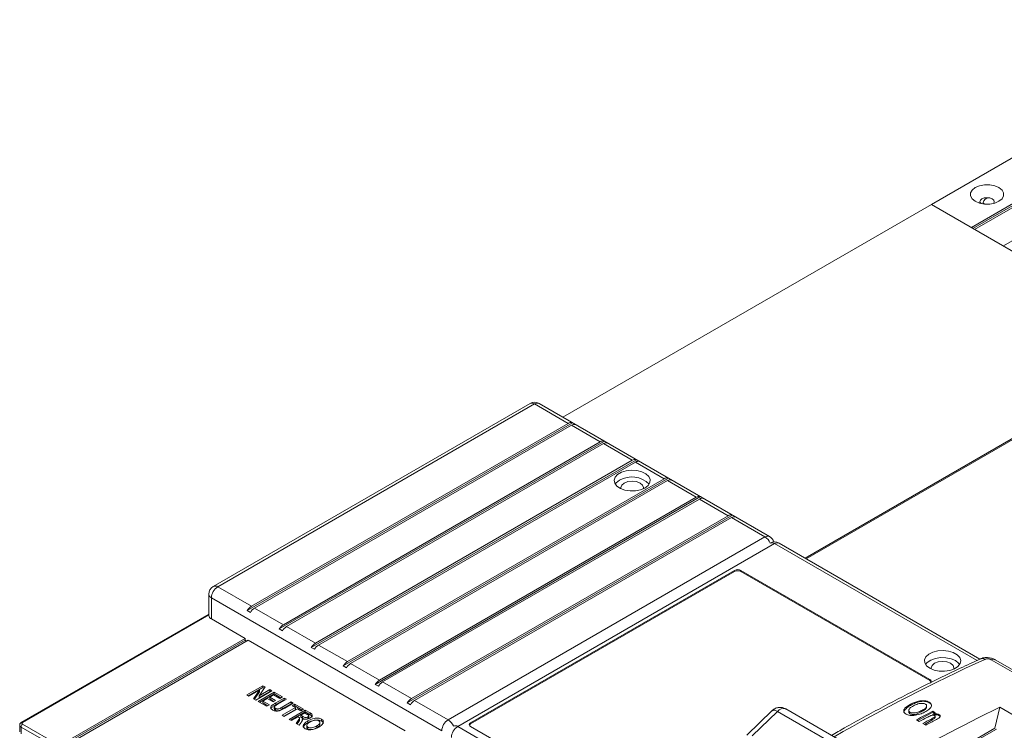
# Model space of a CAD drawing. Header units: millimetres. Extents: x 0 to 1189, y 0 to 841.
# Tile 14 of 16: x 853 to 998, y 197 to 301. Entities that reach past the tile are written whole.
import ezdxf

# ---------------------------------------------------------------- set-up
doc = ezdxf.new("R2010")
doc.units = ezdxf.units.MM

msp = doc.modelspace()

# ---------------------------------------------------------------- linework, layer by layer
at = {"color": 7, "linetype": 'Continuous', "lineweight": 15}
for p, q in [((987.1784, 274.0685), (1034.3188, 301.2821)), ((993.0709, 270.6668), (1040.2114, 297.8804)), ((993.3067, 270.5308), (1040.2114, 297.6083)), ((993.5423, 270.3947), (1040.6828, 297.6083)), ((997.785, 267.9455), (1044.9254, 295.1591)), ((932.8867, 242.7266), (987.1784, 274.0685)), ((987.1784, 274.0685), (1023.0051, 253.3862)), ((993.0709, 270.6668), (987.1784, 274.0685)), ((997.785, 267.9455), (993.5423, 270.3947)), ((1023.0051, 253.2229), (968.7134, 221.881)), ((1014.9912, 248.7599), (968.572, 221.9626)), ((928.0576, 244.7447), (881.3886, 217.8033)), ((928.7242, 244.6787), (882.0552, 217.7373)), ((933.674, 241.8213), (928.7242, 244.6787)), ((963.332, 225.151), (929.3908, 244.7447)), ((886.3813, 214.2477), (934.2976, 241.9091)), ((933.674, 241.8213), (887.0049, 214.8798)), ((887.4763, 214.6077), (934.1454, 241.5492)), ((938.388, 239.0999), (934.1454, 241.5492)), ((934.769, 241.637), (934.2976, 241.9091)), ((891.0954, 211.5263), (939.0116, 239.1878)), ((938.388, 239.0999), (891.719, 212.1585)), ((892.1904, 211.8863), (938.8594, 238.8278)), ((943.1021, 236.3786), (938.8594, 238.8278)), ((939.483, 238.9156), (939.0116, 239.1878)), ((895.8094, 208.8049), (943.7257, 236.4664)), ((944.1971, 236.1943), (943.7257, 236.4664)), ((943.1021, 236.3786), (896.433, 209.4371)), ((896.9044, 209.165), (943.5735, 236.1065)), ((947.8161, 233.6572), (943.5735, 236.1065)), ((900.5234, 206.0836), (948.4397, 233.745)), ((947.8161, 233.6572), (901.1471, 206.7158)), ((948.9111, 233.4729), (948.4397, 233.745)), ((901.6185, 206.4436), (948.2875, 233.3851)), ((952.5301, 230.9359), (948.2875, 233.3851)), ((905.2375, 203.3622), (953.1538, 231.0237)), ((952.5301, 230.9359), (905.8611, 203.9944)), ((906.3325, 203.7223), (953.0016, 230.6637)), ((957.2442, 228.2145), (953.0016, 230.6637)), ((953.6252, 230.7516), (953.1538, 231.0237)), ((909.9515, 200.6409), (957.8678, 228.3023)), ((957.2442, 228.2145), (910.5751, 201.273)), ((911.0465, 201.0009), (957.7156, 227.9424)), ((962.6653, 225.0849), (957.7156, 227.9424)), ((958.3392, 228.0302), (957.8678, 228.3023)), ((915.9963, 198.1435), (962.6653, 225.0849)), ((964.0796, 224.1052), (917.4105, 197.1638)), ((993.9007, 206.8898), (964.0796, 224.1052)), ((994.3345, 207.0903), (964.7462, 224.1712)), ((919.2961, 197.708), (958.187, 220.1593)), ((919.2961, 197.5447), (958.187, 219.9959)), ((958.187, 219.9959), (958.187, 220.1593)), ((959.1298, 220.1593), (986.9427, 204.1032)), ((959.1298, 220.1593), (959.1298, 219.9959)), ((959.1298, 219.9959), (986.9427, 203.9399)), ((882.0552, 217.7373), (887.0049, 214.8798)), ((880.7218, 216.6485), (880.7218, 213.5457)), ((915.0535, 196.5105), (881.1124, 216.1043)), ((881.1124, 216.1043), (881.1124, 213.0014)), ((880.7218, 213.7051), (853.1328, 197.7783)), ((880.7218, 213.5924), (853.2995, 197.7618)), ((886.3813, 214.2477), (886.8527, 213.9755)), ((887.4763, 214.6077), (891.719, 212.1585)), ((881.1124, 213.0014), (886.0621, 210.144)), ((892.1904, 211.8863), (896.433, 209.4371)), ((891.0954, 211.5263), (891.5668, 211.2542)), ((886.0621, 209.8718), (858.4849, 193.9519)), ((886.0621, 210.144), (858.7206, 194.3601)), ((886.5335, 209.8719), (859.192, 194.088)), ((886.0621, 210.144), (886.0621, 209.8718)), ((886.0621, 209.8718), (886.2978, 209.7358)), ((886.5335, 209.8719), (909.6323, 196.5372)), ((896.9044, 209.165), (901.1471, 206.7158)), ((895.8094, 208.8049), (896.2808, 208.5328)), ((900.5234, 206.0836), (900.9949, 205.8114)), ((901.6185, 206.4436), (905.8611, 203.9944)), ((1029.4713, 187.6698), (996.0015, 206.9915)), ((1030.0357, 187.6833), (996.566, 207.0049)), ((886.3437, 201.8173), (888.7008, 203.178)), ((888.7008, 203.178), (889.0207, 202.9933)), ((888.7008, 202.9058), (888.7008, 203.178)), ((905.2375, 203.3622), (905.7089, 203.0901)), ((906.3325, 203.7223), (910.5751, 201.273)), ((986.9427, 203.9399), (986.9427, 204.1032)), ((886.6498, 201.6406), (886.3437, 201.8173)), ((886.5795, 201.6812), (888.7008, 202.9058)), ((888.1871, 202.528), (886.6498, 201.6406)), ((887.3285, 201.2488), (888.1871, 202.528)), ((887.4602, 201.1728), (888.1871, 202.2559)), ((890.017, 202.4182), (887.66, 201.0575)), ((887.9967, 200.8631), (890.3537, 202.2238)), ((889.0207, 202.9933), (888.1368, 201.6862)), ((888.1368, 201.6862), (889.7109, 202.5949)), ((888.1368, 201.414), (889.7109, 202.3227)), ((888.1368, 201.414), (888.1368, 201.6862)), ((888.1871, 202.2559), (888.1871, 202.528)), ((888.2324, 200.727), (890.3537, 201.9516)), ((888.7008, 202.9058), (888.8884, 202.7975)), ((889.7109, 202.5949), (890.017, 202.4182)), ((889.7109, 202.3227), (889.7109, 202.5949)), ((889.7109, 202.3227), (889.7813, 202.2821)), ((890.2619, 201.8173), (889.7109, 201.4993)), ((891.1802, 201.2872), (890.2619, 201.8173)), ((890.3537, 202.2238), (891.5782, 201.5169)), ((890.3537, 201.9516), (890.3537, 202.2238)), ((890.3537, 201.9516), (891.3424, 201.3808)), ((887.66, 201.0575), (887.3285, 201.2488)), ((889.2517, 200.1386), (887.9967, 200.8631)), ((889.3436, 201.2872), (888.7008, 200.9161)), ((888.7008, 200.9161), (889.6497, 200.3683)), ((888.7008, 200.6439), (888.7008, 200.9161)), ((888.7008, 200.6439), (889.4139, 200.2322)), ((889.6497, 200.3683), (889.2517, 200.1386)), ((890.2007, 200.7924), (889.3436, 201.2872)), ((889.7109, 201.4993), (890.568, 201.0045)), ((889.7109, 201.2271), (889.7109, 201.4993)), ((889.7109, 201.2271), (890.3323, 200.8684)), ((890.568, 201.0045), (890.2007, 200.7924)), ((890.6015, 200.635), (891.8537, 201.3579)), ((890.6015, 200.3628), (891.8537, 201.0857)), ((890.6015, 200.3628), (890.6015, 200.635)), ((892.1598, 201.1812), (890.8837, 200.4445)), ((891.5782, 201.5169), (891.1802, 201.2872)), ((891.5605, 200.0223), (892.8638, 200.7747)), ((891.5605, 199.7502), (892.8638, 200.5026)), ((891.8537, 201.3579), (892.1598, 201.1812)), ((891.8537, 201.0857), (891.8537, 201.3579)), ((891.8537, 201.0857), (891.924, 201.0451)), ((893.1699, 200.598), (891.9369, 199.8862)), ((892.8638, 200.7747), (893.1699, 200.598)), ((892.8638, 200.5026), (892.8638, 200.7747)), ((892.8638, 200.5026), (892.9342, 200.4619)), ((893.0169, 200.2269), (893.4148, 200.4567)), ((893.5066, 199.9442), (893.0169, 200.2269)), ((893.2526, 200.0908), (893.4148, 200.1845)), ((893.4148, 200.4567), (894.7004, 199.7145)), ((893.4148, 200.1845), (893.4148, 200.4567)), ((893.4148, 200.1845), (894.4647, 199.5784)), ((909.9515, 200.6409), (910.4229, 200.3687)), ((911.0465, 201.0009), (915.9963, 198.1435)), ((984.1049, 200.2755), (984.1049, 200.4529)), ((986.4808, 200.0821), (986.4808, 200.198)), ((986.8463, 200.6706), (986.8463, 200.741)), ((890.3818, 200.0156), (890.3818, 199.7434)), ((890.534, 199.5502), (890.534, 199.8224)), ((891.5475, 198.8132), (893.5066, 199.9442)), ((891.8537, 198.6365), (891.5475, 198.8132)), ((891.5605, 199.7502), (891.5605, 200.0223)), ((891.7833, 198.6771), (893.5066, 199.672)), ((893.8127, 199.7675), (891.8537, 198.6365)), ((892.5883, 198.2124), (894.9453, 199.5731)), ((892.8241, 198.0763), (894.9453, 199.3009)), ((893.5066, 199.672), (893.5066, 199.9442)), ((894.3025, 199.4847), (893.8127, 199.7675)), ((894.8535, 199.1667), (894.2719, 198.8309)), ((894.2719, 198.8309), (894.5412, 198.6755)), ((894.2719, 198.5587), (894.2719, 198.8309)), ((894.7004, 199.7145), (894.3025, 199.4847)), ((895.1376, 199.0027), (894.8535, 199.1667)), ((894.9453, 199.5731), (895.6455, 199.1689)), ((894.9453, 199.3009), (894.9453, 199.5731)), ((894.9453, 199.3009), (895.6455, 198.8967)), ((895.4461, 198.4723), (895.4461, 198.7445)), ((895.6455, 198.8967), (895.6455, 199.1689)), ((963.7368, 199.5085), (959.9917, 195.8985)), ((960.7742, 195.773), (964.5193, 199.383)), ((964.5193, 199.383), (980.4528, 190.1848)), ((981.6602, 190.5538), (965.7267, 199.752)), ((983.14, 199.3683), (983.14, 199.6147)), ((983.8415, 199.5334), (983.8415, 199.3022)), ((984.0205, 199.0362), (984.0205, 199.2748)), ((985.2026, 198.0246), (987.3734, 199.2777)), ((985.7668, 199.3547), (985.7668, 199.5302)), ((987.3734, 199.409), (987.7591, 199.1863)), ((987.3734, 199.2777), (987.3734, 199.409)), ((987.3734, 199.2777), (987.639, 199.1244)), ((987.4075, 198.8521), (987.4075, 199.0048)), ((988.2894, 198.7984), (988.2894, 198.927)), ((997.2664, 199.9972), (996.5365, 196.9055)), ((997.2664, 199.9972), (1016.2169, 189.0574)), ((852.8685, 197.3536), (852.8685, 196.3737)), ((853.2995, 197.4897), (858.7206, 194.3601)), ((892.8944, 198.0357), (892.5883, 198.2124)), ((893.874, 198.6012), (892.8944, 198.0357)), ((893.6114, 197.6218), (893.8998, 198.044)), ((894.0576, 197.3642), (893.6114, 197.6218)), ((893.7447, 197.5448), (893.8998, 197.7718)), ((893.9414, 198.5623), (893.874, 198.6012)), ((893.8998, 197.7718), (893.8998, 198.044)), ((894.3192, 197.7461), (894.0576, 197.3642)), ((894.0925, 198.1281), (894.0925, 198.4003)), ((894.2719, 198.5587), (894.5412, 198.4033)), ((894.5182, 198.0256), (894.5182, 198.2977)), ((894.5412, 198.4033), (894.5412, 198.6755)), ((894.6426, 197.0525), (894.6426, 197.3247)), ((895.1532, 197.2975), (895.1532, 197.0254)), ((895.1584, 198.2482), (895.3036, 198.3061)), ((895.3036, 198.3061), (895.3036, 198.5783)), ((895.3136, 197.7111), (895.3136, 197.9832)), ((897.107, 197.4892), (897.107, 197.7614)), ((897.333, 197.9579), (897.333, 198.2301)), ((919.2961, 197.708), (919.2961, 197.5447)), ((985.402, 197.9095), (984.9735, 198.1569)), ((986.3448, 197.3652), (985.9163, 197.6126)), ((986.1455, 197.4803), (987.143, 198.0562)), ((987.143, 198.0562), (987.143, 198.2565)), ((987.7285, 198.5222), (987.7285, 198.6826)), ((853.0638, 197.0814), (853.0638, 196.1016)), ((858.4849, 193.9519), (853.0638, 197.0814)), ((895.315, 196.7902), (895.315, 197.0624)), ((896.6232, 196.9827), (896.6232, 197.2549)), ((917.4105, 197.1638), (947.7719, 179.6365)), ((947.109, 181.1077), (919.2961, 197.1638)), ((996.5365, 196.9055), (982.7443, 188.9435)), ((994.2731, 195.3267), (996.7722, 196.7695))]:
    msp.add_line(p, q, dxfattribs=at)
at = {"color": 7, "linetype": 'Continuous', "lineweight": 15, "flags": 128}
for points in [[(997.1286, 274.5291), (996.5029, 274.2667), (995.7675, 274.1288), (994.9942, 274.1288), (994.2587, 274.2667), (993.6331, 274.5291), (993.1785, 274.8903), (992.9395, 275.3149), (992.9395, 275.7613), (993.1785, 276.1859), (993.6331, 276.547), (994.2587, 276.8094), (994.9942, 276.9474), (995.7675, 276.9474), (996.5029, 276.8094), (997.1286, 276.547), (997.5831, 276.1859), (997.8221, 275.7613), (997.8221, 275.3149), (997.5831, 274.8903), (997.1286, 274.5291)], [(996.3794, 274.2328), (996.4475, 274.4494), (996.3663, 274.685), (996.1351, 274.8848), (995.789, 275.0183), (995.3808, 275.0651), (994.9726, 275.0183), (994.6266, 274.8848), (994.3953, 274.685), (994.3141, 274.4494), (994.3823, 274.2328)], [(994.5257, 274.1993), (994.3224, 274.3968), (994.3171, 274.4035)], [(944.9877, 232.2965), (945.4597, 232.6658), (945.7222, 233.0989), (945.752, 233.5575), (945.5462, 234.0007), (945.1233, 234.3892), (944.5208, 234.6886), (943.7922, 234.8721), (943.0023, 234.9234), (942.2213, 234.8381), (941.5185, 234.6237), (940.9565, 234.2992), (940.585, 233.8935), (940.4372, 233.4427), (940.5263, 232.9867), (940.8441, 232.5661), (941.3626, 232.2182), (942.0357, 231.9741), (942.8035, 231.8553), (943.5978, 231.8725), (944.3481, 232.0241), (944.9877, 232.2965)], [(941.2164, 233.4393), (940.7444, 233.0701), (940.5904, 232.8679)], [(941.4651, 232.1698), (941.4354, 232.3508), (941.5623, 232.719), (941.9235, 233.0311)], [(941.9235, 233.0311), (942.4643, 233.2397), (943.1021, 233.313), (943.7399, 233.2397), (944.2806, 233.0311), (944.6419, 232.719), (944.7687, 232.3508), (944.739, 232.1698)], [(986.9427, 205.736), (987.5822, 205.4636), (988.3325, 205.312), (989.1269, 205.2948), (989.8947, 205.4136), (990.5677, 205.6577), (991.0862, 206.0056), (991.4041, 206.4262), (991.4931, 206.8821), (991.3453, 207.333), (990.9739, 207.7387), (990.4118, 208.0632), (989.709, 208.2776), (988.928, 208.3629), (988.1381, 208.3116), (987.4095, 208.1281), (986.807, 207.8287), (986.3841, 207.4402), (986.1784, 206.9969), (986.2081, 206.5384), (986.4707, 206.1053), (986.9427, 205.736)], [(990.7139, 206.8788), (990.0743, 207.1513), (989.3241, 207.3029), (988.5297, 207.3201), (987.7619, 207.2013), (987.0889, 206.9571), (986.5704, 206.6093), (986.3166, 206.3074)], [(987.1914, 205.6093), (987.1616, 205.7903), (987.2885, 206.1585), (987.6498, 206.4706), (988.1905, 206.6792), (988.8283, 206.7524), (989.4661, 206.6792), (990.0068, 206.4706)], [(990.0068, 206.4706), (990.3681, 206.1585), (990.495, 205.7903), (990.4652, 205.6093)], [(991.34, 206.3074), (991.1859, 206.5096), (990.7139, 206.8788)], [(963.7368, 199.5085), (963.7956, 199.5494), (963.9276, 199.5799), (964.0968, 199.5616), (964.2966, 199.4951), (964.5193, 199.383)]]:
    msp.add_lwpolyline(points, dxfattribs=at)
at = {"color": 7, "linetype": 'Continuous', "lineweight": 15}
for centre, radius, start, end in [((995.6875, 274.1447), 0.9078, 94.419145, 167.340759), ((928.7242, 243.59), 1.3333, 60.002688, 119.997312), ((928.3337, 244.1336), 0.6706, 54.382487, 114.307051), ((929.1148, 244.1336), 0.6706, 65.692535, 125.617608), ((934.073, 241.2458), 0.7003, 71.294667, 124.737248), ((934.5444, 240.9737), 0.7003, 71.294667, 124.737248), ((938.787, 238.5245), 0.7003, 71.294667, 124.737248), ((939.2584, 238.2523), 0.7003, 71.294667, 124.737248), ((943.5011, 235.8031), 0.7003, 71.294667, 124.737248), ((943.9725, 235.531), 0.7003, 71.294667, 124.737248), ((943.0433, 230.2926), 3.6386, 45.054582, 120.138032), ((948.2151, 233.0818), 0.7003, 71.294667, 124.737248), ((948.6865, 232.8096), 0.7003, 71.294667, 124.737248), ((952.9292, 230.3604), 0.7003, 71.294667, 124.737248), ((953.4006, 230.0883), 0.7003, 71.294667, 124.737248), ((957.6432, 227.639), 0.7003, 71.294667, 124.737248), ((958.1146, 227.3669), 0.7003, 71.294667, 124.737248), ((963.0559, 224.5398), 0.6706, 65.692535, 125.617608), ((961.5984, 223.3972), 1.9967, 23.165715, 57.699714), ((962.6653, 223.9962), 1.3333, 15.109699, 60.002688), ((964.0796, 223.0165), 1.3333, 60.002688, 119.997312), ((963.689, 223.5601), 0.6706, 54.382204, 114.307367), ((964.4701, 223.5601), 0.6706, 65.692405, 125.617737), ((958.6584, 219.2494), 1.0247, 62.610226, 117.389774), ((958.6584, 219.0861), 1.0247, 62.610226, 117.389774), ((882.0552, 216.6485), 1.3333, 119.997312, 180), ((883.1594, 216.0111), 2.0491, 122.606021, 177.393917), ((881.6646, 217.1921), 0.6706, 54.382487, 114.307051), ((881.3891, 216.7151), 0.6706, 185.696153, 245.62325), ((887.9963, 213.2782), 1.8836, 121.75755, 149.024907), ((881.3809, 213.6063), 0.6618, 185.256721, 246.062682), ((888.4677, 213.0061), 1.8836, 121.75755, 149.024907), ((892.7104, 210.5569), 1.8836, 121.75755, 149.024907), ((893.1818, 210.2847), 1.8836, 121.75755, 149.024907), ((897.4244, 207.8355), 1.8836, 121.75755, 149.024907), ((897.8958, 207.5634), 1.8836, 121.75755, 149.024907), ((902.1385, 205.1141), 1.8836, 121.75755, 149.024907), ((902.6099, 204.842), 1.8836, 121.75755, 149.024907), ((1104.9579, -34.1751), 265.0802, 114.493887, 119.89224), ((994.6608, 206.4652), 0.7056, 55.86897, 111.252795), ((996.2966, 206.4587), 0.609, 63.749163, 118.978042), ((906.8525, 202.3928), 1.8836, 121.75755, 149.024907), ((907.3239, 202.1206), 1.8836, 121.75755, 149.024907), ((986.8394, 203.8311), 0.2911, 290.783979, 69.216021), ((986.7648, 203.5914), 0.3913, 23.821282, 62.964859), ((911.5665, 199.6714), 1.8836, 121.75755, 149.024907), ((912.038, 199.3993), 1.8836, 121.75755, 149.024907), ((965.3801, 198.7261), 1.0829, 71.331192, 142.650203), ((1115.4217, -43.712), 270.841, 115.865065, 119.858511), ((1110.0377, -38.6287), 267.7844, 117.262724, 117.841894), ((1109.1531, -36.3955), 265.0195, 117.261808, 117.34734), ((853.2027, 197.3874), 0.336, 186.098423, 245.589977), ((853.5755, 197.0581), 0.5123, 122.605924, 177.394508), ((853.2018, 197.6255), 0.1677, 54.382833, 114.301559), ((853.3511, 197.6257), 0.1455, 110.784649, 249.216633), ((917.1005, 196.4173), 2.0491, 122.606021, 177.393917), ((914.9293, 196.4557), 1.9967, 23.165715, 57.699714), ((917.0199, 196.6186), 0.6706, 54.382204, 114.307367), ((919.3994, 197.4359), 0.2911, 110.784721, 249.216758), ((919.4739, 197.1962), 0.3912, 117.0339, 156.180971), ((1111.0382, -39.9656), 269.0149, 117.579298, 117.841231), ((1111.4824, -40.1292), 268.8643, 117.546055, 117.841294), ((1111.8092, -40.1831), 268.6457, 117.483911, 117.841385), ((918.5147, 195.4376), 2.0491, 122.605994, 177.393929)]:
    msp.add_arc(centre, radius, start, end, dxfattribs=at)
for points, knots in [([(994.9679, 274.1588), (994.9637, 274.161), (994.8672, 274.2137), (994.813, 274.3175), (994.7988, 274.3346), (994.8028, 274.3431), (994.8036, 274.3446)], [0, 0, 0, 0, 0.01960187, 0.45135992, 0.90063793, 1, 1, 1, 1]), ([(994.4054, 207.123), (993.4119, 206.6671), (990.5318, 205.3454), (985.7548, 203.0231), (980.0746, 200.0851), (975.647, 197.6934), (973.1144, 196.2246), (972.4772, 195.855)], [0, 0, 0, 0, 0.13632073, 0.39519991, 0.65408365, 0.91296845, 1, 1, 1, 1]), ([(996.5601, 206.9952), (996.5209, 207.0215), (996.3305, 207.1493), (995.8982, 207.2762), (995.2694, 207.3388), (994.7439, 207.2807), (994.4788, 207.141), (994.4139, 207.1067)], [0, 0, 0, 0, 0.06441265, 0.31304096, 0.59076024, 0.89975512, 1, 1, 1, 1]), ([(996.0015, 206.9915), (995.9436, 207.0196), (995.8276, 207.0759), (995.6059, 207.1206), (995.3801, 207.1282), (995.1895, 207.101), (995.0948, 207.0642), (995.0567, 207.0493)], [0, 0, 0, 0, 0.21269464, 0.42556438, 0.63930327, 0.85450861, 1, 1, 1, 1]), ([(890.1442, 199.588), (890.0833, 199.6264), (889.9617, 199.7029), (889.8422, 199.8466), (889.8329, 200.0056), (889.9372, 200.2071), (890.2268, 200.4123), (890.4764, 200.5607), (890.6015, 200.635)], [0, 0, 0, 0, 0.12514572, 0.24991441, 0.37462099, 0.49954212, 0.74936377, 1, 1, 1, 1]), ([(889.9044, 199.8466), (889.9098, 199.8583), (889.9619, 199.9703), (890.2346, 200.1386), (890.4791, 200.288), (890.6015, 200.3628)], [0, 0, 0, 0, 0.05494519, 0.52670348, 1, 1, 1, 1]), ([(890.5096, 200.2131), (890.4716, 200.179), (890.3957, 200.111), (890.369, 199.9956), (890.425, 199.8943), (890.4977, 199.8464), (890.534, 199.8224)], [0, 0, 0, 0, 0.28042998, 0.55966667, 0.77964081, 1, 1, 1, 1]), ([(890.8837, 200.4445), (890.811, 200.4028), (890.6813, 200.3284), (890.5621, 200.2483), (890.5096, 200.2131)], [0, 0, 0, 0, 0.5600872, 1, 1, 1, 1]), ([(983.14, 199.6147), (983.1828, 199.6969), (983.2684, 199.8613), (983.5797, 200.1534), (983.8953, 200.3334), (984.1049, 200.4529)], [0, 0, 0, 0, 0.25144213, 0.50295797, 1, 1, 1, 1]), ([(983.14, 199.3683), (983.2617, 199.5585), (983.4796, 199.8991), (983.9134, 200.1603), (984.1049, 200.2755)], [0, 0, 0, 0, 0.55867083, 1, 1, 1, 1]), ([(984.5555, 200.217), (984.4399, 200.1535), (984.162, 200.001), (983.897, 199.7679), (983.8294, 199.5436), (983.8588, 199.3931), (983.9677, 199.3135), (984.0205, 199.2748)], [0, 0, 0, 0, 0.25245077, 0.60689116, 0.73972718, 0.87368549, 1, 1, 1, 1]), ([(984.1049, 200.4529), (984.4781, 200.625), (985.0228, 200.8762), (985.8652, 200.9814), (986.3583, 200.9364), (986.6559, 200.8438), (986.799, 200.7665), (986.8463, 200.741)], [0, 0, 0, 0, 0.47247711, 0.68938062, 0.81354365, 0.93833591, 1, 1, 1, 1]), ([(984.1049, 200.2755), (984.2965, 200.3799), (984.6792, 200.5886), (985.3633, 200.8177), (986.027, 200.9048), (986.5456, 200.8197), (986.746, 200.7203), (986.8463, 200.6706)], [0, 0, 0, 0, 0.25089536, 0.50126314, 0.75001311, 0.87493269, 1, 1, 1, 1]), ([(986.2918, 200.4544), (986.2323, 200.483), (986.113, 200.5404), (985.8578, 200.58), (985.5323, 200.5695), (985.0579, 200.4608), (984.7533, 200.313), (984.5555, 200.217)], [0, 0, 0, 0, 0.11372018, 0.22817567, 0.37870698, 0.5964682, 1, 1, 1, 1]), ([(985.7668, 199.5302), (985.8817, 199.5932), (986.1309, 199.7298), (986.3899, 199.9355), (986.4856, 200.1329), (986.4826, 200.2715), (986.406, 200.3802), (986.3256, 200.4324), (986.2918, 200.4544)], [0, 0, 0, 0, 0.25194029, 0.54668457, 0.69339043, 0.81775029, 0.92339801, 1, 1, 1, 1]), ([(986.8463, 200.741), (986.9342, 200.6807), (987.111, 200.5596), (987.2121, 200.3108), (987.1455, 200.0046), (986.8128, 199.6311), (986.412, 199.4053), (986.182, 199.2758)], [0, 0, 0, 0, 0.13084169, 0.26285381, 0.43191594, 0.67412913, 1, 1, 1, 1]), ([(986.8463, 200.6706), (986.9277, 200.6129), (987.0906, 200.4976), (987.202, 200.3198), (987.1679, 200.2188), (987.1587, 200.1917)], [0, 0, 0, 0, 0.4223379, 0.84441918, 1, 1, 1, 1]), ([(891.9369, 199.8862), (891.8089, 199.8148), (891.5533, 199.672), (891.2137, 199.499), (890.8726, 199.4287), (890.6004, 199.4283), (890.3441, 199.4844), (890.2109, 199.5534), (890.1442, 199.588)], [0, 0, 0, 0, 0.25058676, 0.50066669, 0.62547164, 0.7502551, 0.87498825, 1, 1, 1, 1]), ([(890.3902, 199.743), (890.3876, 199.7339), (890.376, 199.6935), (890.4285, 199.6219), (890.4988, 199.5741), (890.534, 199.5502)], [0, 0, 0, 0, 0.12653315, 0.56288467, 1, 1, 1, 1]), ([(890.534, 199.8224), (890.573, 199.8025), (890.6508, 199.7627), (890.802, 199.7334), (890.9606, 199.7403), (891.2401, 199.8235), (891.4181, 199.9339), (891.5605, 200.0223)], [0, 0, 0, 0, 0.125037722, 0.249704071, 0.374352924, 0.499315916, 1, 1, 1, 1]), ([(890.534, 199.5502), (890.573, 199.5303), (890.6508, 199.4905), (890.802, 199.4613), (890.9606, 199.4681), (891.2401, 199.5513), (891.4181, 199.6618), (891.5605, 199.7502)], [0, 0, 0, 0, 0.125037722, 0.249704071, 0.374352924, 0.499315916, 1, 1, 1, 1]), ([(895.4155, 198.8223), (895.3672, 198.8578), (895.2808, 198.9212), (895.1814, 198.9777), (895.1376, 199.0027)], [0, 0, 0, 0, 0.55951485, 1, 1, 1, 1]), ([(895.3036, 198.5783), (895.3333, 198.5969), (895.3927, 198.6342), (895.4425, 198.6998), (895.4515, 198.7661), (895.4275, 198.8036), (895.4155, 198.8223)], [0, 0, 0, 0, 0.28053409, 0.56022634, 0.78016989, 1, 1, 1, 1]), ([(895.6455, 199.1689), (895.7488, 199.1106), (895.953, 198.9953), (896.0082, 198.7525), (895.8546, 198.5583), (895.7063, 198.4625), (895.6322, 198.4145)], [0, 0, 0, 0, 0.28171549, 0.55738193, 0.77842305, 1, 1, 1, 1]), ([(895.6455, 198.8967), (895.7563, 198.8388), (895.9373, 198.7442), (895.9458, 198.6065), (895.9491, 198.553)], [0, 0, 0, 0, 0.61175899, 1, 1, 1, 1]), ([(965.7221, 199.7413), (965.6362, 199.7903), (965.417, 199.9153), (964.9925, 199.9942), (964.4843, 199.9497), (964.033, 199.7811), (963.8306, 199.5663), (963.7567, 199.4879)], [0, 0, 0, 0, 0.13789993, 0.35201472, 0.59001022, 0.85021506, 1, 1, 1, 1]), ([(983.4627, 198.9817), (983.3701, 199.0449), (983.1838, 199.1721), (983.0856, 199.4037), (983.1229, 199.5485), (983.14, 199.6147)], [0, 0, 0, 0, 0.34917792, 0.70199665, 1, 1, 1, 1]), ([(984.5944, 198.7796), (984.4083, 198.7725), (984.0961, 198.7605), (983.7043, 198.8576), (983.5366, 198.9437), (983.4627, 198.9817)], [0, 0, 0, 0, 0.45228138, 0.75867304, 1, 1, 1, 1]), ([(983.8428, 199.3021), (983.8424, 199.3011), (983.8227, 199.2533), (983.8715, 199.1507), (983.9709, 199.0744), (984.0205, 199.0362)], [0, 0, 0, 0, 0.01065894, 0.50569697, 1, 1, 1, 1]), ([(984.0205, 199.2748), (984.0787, 199.2471), (984.1954, 199.1915), (984.453, 199.156), (984.792, 199.172), (985.2711, 199.2878), (985.5763, 199.437), (985.7668, 199.5302)], [0, 0, 0, 0, 0.11013409, 0.22105261, 0.37854406, 0.61206692, 1, 1, 1, 1]), ([(984.0205, 199.0362), (984.0874, 199.0057), (984.2212, 198.9446), (984.5657, 198.9197), (985.1465, 199.0172), (985.5185, 199.2196), (985.7668, 199.3547)], [0, 0, 0, 0, 0.12489357, 0.24991742, 0.49943852, 1, 1, 1, 1]), ([(986.182, 199.2758), (986.0678, 199.2194), (985.8394, 199.1064), (985.3394, 198.9065), (984.8917, 198.8302), (984.5944, 198.7796)], [0, 0, 0, 0, 0.251137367, 0.50257222, 1, 1, 1, 1]), ([(985.7668, 199.3547), (986.0094, 199.4953), (986.3701, 199.7043), (986.4514, 199.9891), (986.4781, 200.0823)], [0, 0, 0, 0, 0.67270338, 1, 1, 1, 1]), ([(987.668, 198.7702), (987.6403, 198.7828), (987.5848, 198.8081), (987.4606, 198.8242), (987.2884, 198.816), (987.0433, 198.7535), (986.7809, 198.6296), (986.5879, 198.531), (986.4908, 198.4814)], [0, 0, 0, 0, 0.07265807, 0.14550906, 0.25688351, 0.43244357, 0.7146093, 1, 1, 1, 1]), ([(987.143, 198.2565), (987.2138, 198.2939), (987.3555, 198.3687), (987.5503, 198.4765), (987.6828, 198.5711), (987.7289, 198.6511), (987.7317, 198.7042), (987.7056, 198.7456), (987.6784, 198.7634), (987.668, 198.7702)], [0, 0, 0, 0, 0.254051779, 0.50819528, 0.719317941, 0.807801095, 0.896643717, 0.960406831, 1, 1, 1, 1]), ([(987.4075, 199.0048), (987.4827, 199.0152), (987.6714, 199.041), (987.9473, 199.0403), (988.1719, 198.9877), (988.2574, 198.9435), (988.2894, 198.927)], [0, 0, 0, 0, 0.25285755, 0.63427749, 0.86317078, 1, 1, 1, 1]), ([(987.4075, 198.8521), (987.5784, 198.8794), (987.8166, 198.9175), (988.1284, 198.8739), (988.2358, 198.8236), (988.2894, 198.7984)], [0, 0, 0, 0, 0.55923109, 0.77973061, 1, 1, 1, 1]), ([(988.2894, 198.927), (988.3364, 198.8949), (988.431, 198.8304), (988.4743, 198.6998), (988.4329, 198.5503), (988.2222, 198.3508), (987.9854, 198.2258), (987.8294, 198.1434)], [0, 0, 0, 0, 0.12658298, 0.2548039, 0.40785505, 0.60982683, 1, 1, 1, 1]), ([(988.2894, 198.7984), (988.3336, 198.7668), (988.4219, 198.7035), (988.4761, 198.6123), (988.4558, 198.5667), (988.4532, 198.561)], [0, 0, 0, 0, 0.46651496, 0.93273178, 1, 1, 1, 1]), ([(853.1328, 197.7783), (853.071, 197.7331), (852.9614, 197.653), (852.8765, 197.4907), (852.8758, 197.391), (852.8755, 197.351)], [0, 0, 0, 0, 0.43588051, 0.77318778, 1, 1, 1, 1]), ([(893.8998, 198.044), (893.9622, 198.1312), (894.0403, 198.2402), (894.0964, 198.3773), (894.0888, 198.4746), (894.0003, 198.5272), (893.9414, 198.5623)], [0, 0, 0, 0, 0.501464, 0.62672081, 0.75147233, 1, 1, 1, 1]), ([(893.8998, 197.7718), (893.9586, 197.8588), (894.0322, 197.9675), (894.095, 198.0899), (894.0892, 198.1206), (894.0878, 198.128)], [0, 0, 0, 0, 0.75306101, 0.94116229, 1, 1, 1, 1]), ([(894.5182, 198.2977), (894.5133, 198.191), (894.5045, 197.9996), (894.376, 197.8238), (894.3192, 197.7461)], [0, 0, 0, 0, 0.55810972, 1, 1, 1, 1]), ([(895.6322, 198.4145), (895.5459, 198.3696), (895.3737, 198.28), (895.0641, 198.2127), (894.7583, 198.2207), (894.5983, 198.2721), (894.5182, 198.2977)], [0, 0, 0, 0, 0.28064856, 0.56016434, 0.77990951, 1, 1, 1, 1]), ([(894.5412, 198.6755), (894.6442, 198.6046), (894.7729, 198.5161), (895.0026, 198.4862), (895.1569, 198.5044), (895.245, 198.5487), (895.3036, 198.5783)], [0, 0, 0, 0, 0.50054688, 0.62541993, 0.75060886, 1, 1, 1, 1]), ([(894.5412, 198.4033), (894.6423, 198.3277), (894.7536, 198.2445), (894.9205, 198.2279), (894.9358, 198.2263)], [0, 0, 0, 0, 0.9083448, 1, 1, 1, 1]), ([(894.9162, 196.8332), (894.8059, 196.9149), (894.6086, 197.0611), (894.6322, 197.244), (894.6426, 197.3247)], [0, 0, 0, 0, 0.55873747, 1, 1, 1, 1]), ([(894.6426, 197.3247), (894.7222, 197.4633), (894.8647, 197.7115), (895.1761, 197.9), (895.3136, 197.9832)], [0, 0, 0, 0, 0.55853469, 1, 1, 1, 1]), ([(894.6426, 197.0525), (894.7222, 197.1912), (894.8647, 197.4394), (895.1761, 197.6278), (895.3136, 197.7111)], [0, 0, 0, 0, 0.55853469, 1, 1, 1, 1]), ([(895.6355, 197.8156), (895.4641, 197.7076), (895.207, 197.5455), (895.1331, 197.2885), (895.1948, 197.1461), (895.275, 197.0903), (895.315, 197.0624)], [0, 0, 0, 0, 0.4997355, 0.74933353, 0.8746462, 1, 1, 1, 1]), ([(895.3036, 198.3061), (895.3329, 198.3247), (895.3915, 198.362), (895.4415, 198.4213), (895.4419, 198.4595), (895.4421, 198.4724)], [0, 0, 0, 0, 0.39899892, 0.79680049, 1, 1, 1, 1]), ([(895.3136, 197.9832), (895.6068, 198.1328), (896.0464, 198.357), (896.744, 198.4162), (897.1145, 198.3406), (897.2601, 198.2669), (897.333, 198.2301)], [0, 0, 0, 0, 0.49950986, 0.748907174, 0.874368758, 1, 1, 1, 1]), ([(895.3136, 197.7111), (895.6068, 197.8606), (896.0464, 198.0848), (896.744, 198.144), (897.1145, 198.0684), (897.2601, 197.9948), (897.333, 197.9579)], [0, 0, 0, 0, 0.49950986, 0.748907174, 0.874368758, 1, 1, 1, 1]), ([(896.9374, 197.999), (896.8894, 198.0224), (896.7935, 198.0693), (896.5489, 198.1103), (896.1002, 198.0661), (895.8215, 197.9159), (895.6355, 197.8156)], [0, 0, 0, 0, 0.12538958, 0.25068384, 0.49994325, 1, 1, 1, 1]), ([(896.6232, 197.2549), (896.795, 197.3612), (897.0526, 197.5205), (897.129, 197.777), (897.058, 197.9168), (896.9776, 197.9716), (896.9374, 197.999)], [0, 0, 0, 0, 0.500044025, 0.749339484, 0.874613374, 1, 1, 1, 1]), ([(896.6232, 196.9827), (896.8066, 197.0888), (897.0603, 197.2355), (897.0839, 197.4349), (897.0905, 197.49)], [0, 0, 0, 0, 0.72321327, 1, 1, 1, 1]), ([(897.333, 198.2301), (897.3955, 198.1881), (897.5206, 198.1042), (897.6403, 197.8914), (897.5643, 197.4931), (897.1775, 197.2408), (896.9197, 197.0726)], [0, 0, 0, 0, 0.12558203, 0.25105593, 0.50077244, 1, 1, 1, 1]), ([(897.333, 197.9579), (897.394, 197.916), (897.516, 197.8322), (897.615, 197.6915), (897.5913, 197.6023), (897.5822, 197.5679)], [0, 0, 0, 0, 0.38088069, 0.76143343, 1, 1, 1, 1]), ([(987.143, 198.0562), (987.2809, 198.1365), (987.4874, 198.2566), (987.7103, 198.4166), (987.7212, 198.4983), (987.7244, 198.5225)], [0, 0, 0, 0, 0.5860411, 0.8775873, 1, 1, 1, 1]), ([(895.7675, 196.6786), (895.5886, 196.6737), (895.2684, 196.6649), (895.024, 196.7817), (894.9162, 196.8332)], [0, 0, 0, 0, 0.55877633, 1, 1, 1, 1]), ([(895.1674, 197.0246), (895.1627, 197.0102), (895.1463, 196.9604), (895.1985, 196.8737), (895.2762, 196.8181), (895.315, 196.7902)], [0, 0, 0, 0, 0.16898678, 0.58442521, 1, 1, 1, 1]), ([(895.315, 197.0624), (895.3635, 197.039), (895.4604, 196.9922), (895.7091, 196.9568), (896.156, 197.0043), (896.4362, 197.1546), (896.6232, 197.2549)], [0, 0, 0, 0, 0.12530461, 0.25058497, 0.50006476, 1, 1, 1, 1]), ([(895.315, 196.7902), (895.3635, 196.7668), (895.4604, 196.72), (895.7091, 196.6846), (896.156, 196.7321), (896.4362, 196.8824), (896.6232, 196.9827)], [0, 0, 0, 0, 0.12530461, 0.25058497, 0.50006476, 1, 1, 1, 1]), ([(896.9197, 197.0726), (896.7321, 196.9708), (896.3973, 196.7893), (895.9598, 196.7124), (895.7675, 196.6786)], [0, 0, 0, 0, 0.56062876, 1, 1, 1, 1])]:
    msp.add_open_spline(points, degree=3, knots=knots, dxfattribs=at)

doc.saveas('drawing.dxf')
